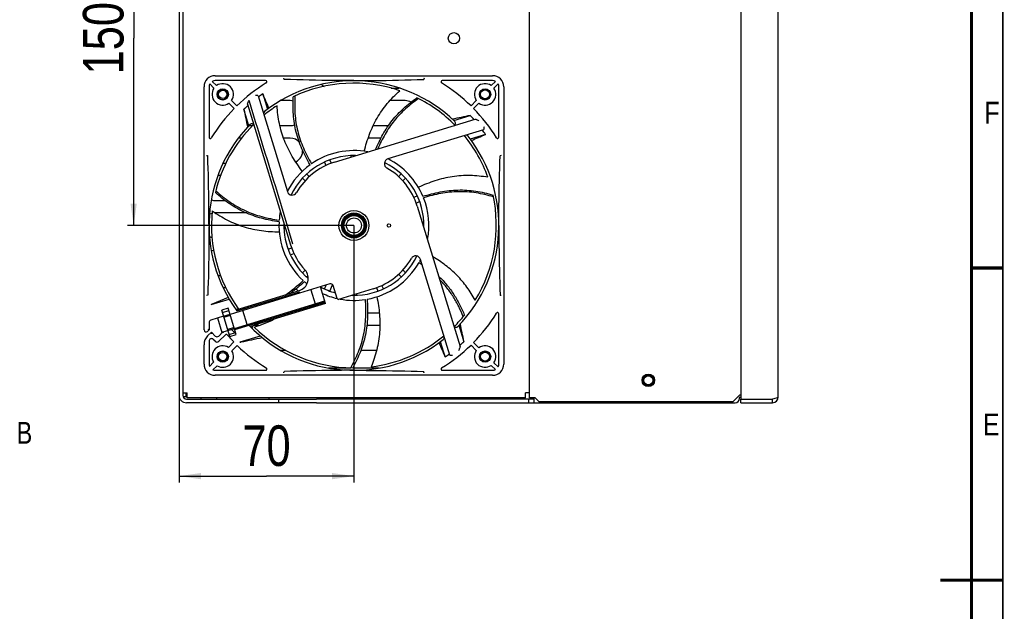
# Model space of a CAD drawing. Header units: millimetres. Extents: x -1 to 598, y -1 to 421.
# Tile 21 of 23: x 433 to 591, y 210 to 305. Entities that reach past the tile are written whole.
import ezdxf

# ---------------------------------------------------------------- set-up
doc = ezdxf.new("R2010")
doc.units = ezdxf.units.MM
doc.header["$LTSCALE"] = 32.67
doc.layers.get('0').update_dxf_attribs({"linetype": 'CONTINUOUS'})
for name, color, linetype in [('02___PRT_ALL_AXES', 7, 'CONTINUOUS'), ('CHAMFERS', 7, 'CONTINUOUS'), ('ROUNDS', 7, 'CONTINUOUS'), ('SOLIDS', 7, 'CONTINUOUS')]:
    doc.layers.add(name, color=color, linetype=linetype)
doc.styles.get("Standard").update_dxf_attribs({"font": 'txt', "width": 0.8})
doc.styles.add('TEXTSTYLE_2', font='txt', dxfattribs={"width": 0.85})
doc.dimstyles.new('DIMSTYLE_3', dxfattribs={"dimtxt": 6.5, "dimasz": 3.5, "dimexe": 1, "dimexo": 0, "dimgap": 1.625, "dimtad": 1, "dimlfac": 2.5, "dimdsep": 46, "dimtxsty": 'STANDARD', "dimblk": '_FILLED', "dimblk1": '_FILLED', "dimblk2": '_FILLED', "dimcen": 0.09, "dimclrt": 5, "dimadec": 0, "dimazin": 0, "dimtp": 0.3, "dimtm": 0.3, "dimtfac": 1, "dimtofl": 0, "dimtmove": 0, "dimatfit": 3, "dimldrblk": '_FILLED', "dimfxl": 1, "dimtolj": 1, "dimarcsym": 0})
doc.dimstyles.new('DIMSTYLE_4', dxfattribs={"dimtxt": 6.5, "dimasz": 3.5, "dimexe": 1, "dimexo": 0, "dimgap": 1.625, "dimtad": 1, "dimlfac": 2.5, "dimdsep": 46, "dimtxsty": 'STANDARD', "dimblk": '_FILLED', "dimblk1": '_FILLED', "dimblk2": '_FILLED', "dimcen": 0.09, "dimclrt": 5, "dimadec": 0, "dimazin": 0, "dimtp": 0.5, "dimtm": 0.5, "dimtfac": 1, "dimtofl": 0, "dimtmove": 0, "dimatfit": 3, "dimldrblk": '_FILLED', "dimfxl": 1, "dimtolj": 1, "dimarcsym": 0})

# ---------------------------------------------------------------- blocks, each defined once
blk = doc.blocks.new('_FILLED')
at = {"color": 0, "linetype": 'BYBLOCK'}
blk.add_solid([(0, 0), (-1, 0.143), (-1, -0.143)], dxfattribs=at)
blk = doc.blocks.new('*D3')
at = {"color": 2, "linetype": 'CONTINUOUS'}
for p, q in [((486.64, 271.81), (486.64, 230.66)), ((458.64, 244.61), (458.64, 230.66)), ((458.64, 231.66), (472.64, 231.66)), ((486.64, 231.66), (472.64, 231.66))]:
    blk.add_line(p, q, dxfattribs=at)
at = {"color": 2, "linetype": 'CONTINUOUS', "xscale": 3.5, "yscale": 3.5, "zscale": 3.5, "rotation": 180}
blk.add_blockref('_FILLED', (458.64, 231.66), dxfattribs=at)
at = {"color": 2, "linetype": 'CONTINUOUS', "xscale": 3.5, "yscale": 3.5, "zscale": 3.5}
blk.add_blockref('_FILLED', (486.64, 231.66), dxfattribs=at)
at = {"color": 5, "linetype": 'CONTINUOUS', "insert": (472.64, 239.79), "char_height": 6.5, "width": 10.4, "attachment_point": 2, "line_spacing_factor": 0.9}
blk.add_mtext('70', dxfattribs=at)
blk = doc.blocks.new('*D4')
at = {"color": 2, "linetype": 'CONTINUOUS'}
for p, q in [((486.64, 331.81), (450.38, 331.81)), ((451.38, 331.81), (451.38, 301.81)), ((451.38, 271.81), (451.38, 301.81)), ((486.64, 271.81), (450.38, 271.81))]:
    blk.add_line(p, q, dxfattribs=at)
at = {"color": 2, "linetype": 'CONTINUOUS', "xscale": 3.5, "yscale": 3.5, "zscale": 3.5}
for p, rotation in [((451.38, 331.81), 90), ((451.38, 271.81), 270)]:
    blk.add_blockref('_FILLED', p, dxfattribs=dict(at, rotation=rotation))
at = {"color": 5, "linetype": 'CONTINUOUS', "insert": (443.25, 301.81), "char_height": 6.5, "width": 15.6, "attachment_point": 2, "rotation": 90, "line_spacing_factor": 0.9}
blk.add_mtext('150', dxfattribs=at)

msp = doc.modelspace()

# ---------------------------------------------------------------- linework, layer by layer
at = {"color": 3, "linetype": 'CONTINUOUS'}
for p, q in [((514.7571, 244.2127), (514.7571, 359.4127)), ((548.5571, 359.6127), (548.5571, 244.0127)), ((459.2371, 359.0127), (459.2371, 244.6127)), ((554.5571, 244.3127), (554.5571, 359.3127)), ((459.2371, 245.0127), (459.9171, 245.0127)), ((459.9171, 244.2127), (459.9171, 245.0127)), ((514.7571, 245.0127), (514.0771, 245.0127)), ((514.0771, 244.2127), (514.0771, 245.0127)), ((547.3571, 243.6127), (548.3571, 244.6127)), ((514.0771, 244.2127), (459.9171, 244.2127)), ((462.1771, 244.0127), (462.1771, 244.2127)), ((464.6971, 244.0127), (464.6971, 244.2127)), ((473.0371, 244.2127), (473.0371, 244.0127)), ((515.4371, 244.0127), (480.6371, 244.0127)), ((510.6971, 244.0127), (510.6971, 244.2127)), ((515.4371, 244.2127), (514.7571, 244.2127)), ((548.5571, 244.0127), (553.6571, 244.0127)), ((548.5571, 243.4127), (553.6571, 243.4127))]:
    msp.add_line(p, q, dxfattribs=at)
at = {"color": 7, "linetype": 'CONTINUOUS'}
for p, q in [((458.6371, 359.0127), (458.6371, 244.6127)), ((492.6146, 293.8145), (493.8549, 293.8145)), ((476.4371, 291.8145), (474.944, 291.8145)), ((494.8371, 291.8145), (492.411, 291.8145)), ((469.8275, 287.8145), (470.3971, 287.8145)), ((474.8147, 287.8145), (476.4371, 287.8145)), ((489.7433, 287.8145), (492.2008, 287.8145)), ((468.6453, 285.8145), (468.1765, 285.8145)), ((476.4371, 285.8145), (475.3985, 285.8145)), ((490.9929, 285.8145), (488.9266, 285.8145)), ((465.752, 281.8145), (466.1505, 281.8145)), ((465.2899, 279.8145), (464.8874, 279.8145)), ((464.4371, 275.8145), (466.0129, 275.8145)), ((469.4922, 273.8145), (464.4371, 273.8145)), ((464.9019, 263.8145), (465.2868, 263.8145)), ((466.1486, 261.8145), (465.7554, 261.8145)), ((488.8131, 257.8145), (490.6974, 257.8145)), ((471.425, 255.8145), (470.6083, 255.8145)), ((490.7924, 255.8145), (488.6877, 255.8145)), ((474.928, 251.8145), (475.6889, 251.8145)), ((487.7132, 251.8145), (490.2503, 251.8145)), ((459.2765, 244.4145), (459.9171, 244.4145)), ((459.7171, 245.0127), (459.7171, 244.4145)), ((480.6371, 243.4127), (547.6771, 243.4127)), ((514.6371, 243.4127), (514.6371, 244.0127)), ((515.4371, 244.2127), (515.4371, 243.4127)), ((546.0771, 243.6127), (546.0771, 243.4127)), ((546.8771, 243.4127), (546.8771, 243.6127)), ((548.3571, 244.0927), (548.3571, 244.2527)), ((548.5571, 243.4127), (548.5571, 244.0127)), ((553.6571, 243.4127), (553.6571, 244.0127))]:
    msp.add_line(p, q, dxfattribs=at)
at = {"color": 2, "linetype": 'CONTINUOUS', "const_width": 0.25}
msp.add_lwpolyline([(590.5, 15), (590.5, 415)], dxfattribs=at)
at = {"color": 7, "linetype": 'CONTINUOUS', "const_width": 0.5}
for points in [[(585.5, 20), (585.5, 410)], [(590.5, 265), (585.5, 265)], [(590.5, 215), (580.5, 215)]]:
    msp.add_lwpolyline(points, dxfattribs=at)
at = {"color": 3, "linetype": 'CONTINUOUS'}
for centre, radius in [((465.6371, 292.8127), 0.86), ((465.6371, 292.8127), 0.66), ((507.6371, 292.8127), 0.84), ((507.6371, 292.8127), 0.72), ((465.6371, 250.8127), 0.86), ((465.6371, 250.8127), 0.66), ((507.6371, 250.8127), 0.84), ((507.6371, 250.8127), 0.72)]:
    msp.add_circle(centre, radius, dxfattribs=at)
at = {"color": 6, "linetype": 'CONTINUOUS'}
for radius in [2.4, 2, 1.88, 1.84, 1.72, 1.7, 1.6, 1.2]:
    msp.add_circle((486.6371, 271.8127), radius, dxfattribs=at)
at = {"color": 7, "linetype": 'CONTINUOUS'}
for centre, radius in [((492.2371, 271.8127), 0.28), ((533.7571, 247.0127), 0.84), ((533.7571, 247.0127), 0.72)]:
    msp.add_circle(centre, radius, dxfattribs=at)
at = {"color": 2, "linetype": 'CONTINUOUS'}
for centre, radius in [((465.6371, 292.8127), 0.8), ((507.6371, 292.8127), 0.8), ((465.6371, 250.8127), 0.8), ((507.6371, 250.8127), 0.8), ((533.7571, 247.0127), 0.792)]:
    msp.add_arc(centre, radius, 255, 195, dxfattribs=at)
at = {"color": 7, "linetype": 'CONTINUOUS'}
for centre, radius, start, end in [((482.8371, 295.8145), 2, 225.749472, 240.371481), ((476.4371, 289.8145), 2, 75.836505, 90), ((494.8371, 289.8145), 2, 61.308724, 90), ((476.4371, 289.8145), 2, 270, 290.800177), ((476.4371, 283.8145), 2, 39.54825, 90), ((476.4371, 283.8145), 2, 296.411084, 3.822707), ((464.4371, 277.8145), 2, 252.723023, 270), ((464.4371, 271.8145), 2, 105.278348, 116.824764), ((464.4371, 271.8145), 2, 243.333622, 254.726325), ((464.4371, 265.8145), 2, 97.089543, 107.250386), ((476.4371, 259.8145), 2, 50, 64.246557), ((459.8371, 244.6127), 1.2, 180, 270), ((548.4371, 244.2527), 0.08, 90, 180), ((547.6771, 244.0927), 0.68, 270, 360)]:
    msp.add_arc(centre, radius, start, end, dxfattribs=at)
at = {"color": 3, "linetype": 'CONTINUOUS'}
for centre, radius, start, end in [((459.8371, 244.6127), 0.6, 180, 270), ((553.6571, 244.3127), 0.9, 270, 360)]:
    msp.add_arc(centre, radius, start, end, dxfattribs=at)
msp.add_open_spline([(554.5571, 244.3127), (554.5571, 244.2899), (554.5025, 244.237), (554.3182, 244.1646), (554.1377, 244.119), (554.0015, 244.0877)], degree=3, knots=[0, 0, 0, 0, 0.11132884, 0.31690807, 1, 1, 1, 1], dxfattribs=at)
msp.add_open_spline([(554.0015, 244.0877), (553.887, 244.0614), (553.772, 244.0371), (553.6571, 244.0127)], degree=3, dxfattribs=at)
at = {"layer": '02___PRT_ALL_AXES', "color": 3, "linetype": 'CONTINUOUS'}
for p, q in [((503.9771, 244.0127), (503.9771, 244.2127)), ((506.4971, 244.0127), (506.4971, 244.2127)), ((507.3771, 244.0127), (507.3771, 244.2127)), ((509.8971, 244.0127), (509.8971, 244.2127))]:
    msp.add_line(p, q, dxfattribs=at)
for centre, radius in [((502.6371, 301.8127), 0.9), ((533.7571, 247.0127), 1)]:
    msp.add_circle(centre, radius, dxfattribs=at)
at = {"layer": 'CHAMFERS', "color": 3, "linetype": 'CONTINUOUS'}
for p, q in [((515.6371, 244.2127), (515.4371, 244.2127)), ((515.6371, 244.2127), (516.2371, 243.6127)), ((516.2371, 243.6127), (547.3571, 243.6127))]:
    msp.add_line(p, q, dxfattribs=at)
at = {"layer": 'ROUNDS', "color": 3, "linetype": 'CONTINUOUS'}
for p, q in [((482.5923, 249.0127), (486.1359, 249.0127)), ((486.4396, 249.0127), (490.683, 249.0127)), ((548.5571, 244.6127), (548.3571, 244.6127)), ((459.8371, 244.0127), (480.6371, 244.0127))]:
    msp.add_line(p, q, dxfattribs=at)
at = {"layer": 'ROUNDS', "color": 7, "linetype": 'CONTINUOUS'}
for p, q in [((548.4371, 244.3327), (548.5571, 244.3327)), ((480.6371, 243.4127), (459.8371, 243.4127)), ((474.6371, 243.4127), (474.6371, 244.0127))]:
    msp.add_line(p, q, dxfattribs=at)
at = {"layer": 'SOLIDS', "color": 7, "linetype": 'CONTINUOUS'}
for p, q in [((463.9691, 294.8964), (464.6466, 294.2189)), ((464.4371, 295.8127), (508.8371, 295.8127)), ((472.4949, 295.0127), (464.4371, 295.0127)), ((475.4536, 295.2249), (475.4128, 295.4062)), ((508.8371, 295.0127), (500.7792, 295.0127)), ((508.6275, 294.2189), (509.305, 294.8964)), ((462.6371, 255.0719), (462.6371, 294.0127)), ((463.4371, 294.0127), (463.4371, 285.9548)), ((464.2308, 293.8031), (463.5533, 294.4806)), ((509.7208, 294.4806), (509.0433, 293.8031)), ((509.8371, 285.9548), (509.8371, 294.0127)), ((510.6371, 294.0127), (510.6371, 249.6127)), ((467.0433, 291.8222), (467.8956, 290.9699)), ((471.2969, 292.5734), (475.9821, 277.2489)), ((472.0409, 292.8763), (472.7897, 290.4269)), ((505.3785, 290.9699), (506.2308, 291.8222)), ((467.4798, 290.5541), (466.6275, 291.4065)), ((469.8275, 287.8027), (469.0248, 290.4282)), ((469.6188, 291.2216), (476.5002, 268.7135)), ((506.6466, 291.4065), (505.7943, 290.5541)), ((483.5379, 281.9495), (506.046, 288.8309)), ((502.6271, 288.6222), (505.2525, 289.4249)), ((507.3978, 287.1528), (492.0732, 282.4676)), ((507.7007, 286.4089), (505.2513, 285.66)), ((483.0385, 281.7546), (482.7984, 282.3343)), ((486.1571, 283.0024), (486.1571, 282.7503)), ((510.2306, 283.037), (510.0493, 282.9962)), ((481.9115, 281.9669), (482.144, 281.4056)), ((478.3853, 279.3856), (478.8311, 278.9398)), ((479.4935, 279.6351), (479.0641, 280.0644)), ((494.21, 280.0644), (493.7642, 279.6186)), ((494.4594, 278.9562), (494.8888, 279.3856)), ((496.7913, 276.5383), (496.2299, 276.3057)), ((496.579, 275.4112), (497.1587, 275.6513)), ((496.7739, 274.9118), (503.6553, 252.4037)), ((475.4473, 271.3327), (475.6995, 271.3327)), ((497.8268, 272.2927), (497.5746, 272.2927)), ((476.6933, 268.2134), (476.1154, 267.974)), ((476.4828, 267.0871), (477.0392, 267.3175)), ((501.9772, 251.0519), (497.292, 266.3765)), ((478.8102, 264.6646), (478.3853, 264.2398)), ((479.0641, 263.5609), (479.271, 263.7678)), ((493.7806, 263.9903), (494.21, 263.5609)), ((494.8888, 264.2398), (494.443, 264.6856)), ((482.8031, 262.4632), (466.8136, 257.5747)), ((482.0858, 259.3369), (481.273, 261.9954)), ((482.1639, 262.2678), (481.9115, 261.6584)), ((482.7984, 261.291), (483.2287, 262.3298)), ((483.9399, 260.1129), (483.3025, 262.1976)), ((489.7362, 261.6758), (484.1896, 259.9801)), ((490.2356, 261.8707), (490.4757, 261.291)), ((491.3626, 261.6584), (491.1301, 262.2198)), ((463.2249, 260.6292), (463.0436, 260.5884)), ((466.4986, 260.294), (463.9646, 259.1968)), ((467.7732, 258.3073), (477.9138, 261.4076)), ((467.897, 258.136), (477.9712, 261.209)), ((479.7429, 261.5276), (480.4329, 259.2707)), ((487.1171, 260.623), (487.1171, 260.8751)), ((463.7904, 259.1372), (466.6608, 260.0148)), ((466.5154, 258.5502), (465.4826, 258.2344)), ((467.8019, 254.3424), (466.5154, 258.5502)), ((467.5036, 255.3179), (481.963, 259.7385)), ((467.5621, 255.1266), (482.0239, 259.5402)), ((482.0239, 259.5402), (469.8455, 255.8038)), ((482.0858, 259.3369), (470.6804, 255.8499)), ((465.7808, 257.259), (463.7201, 256.629)), ((465.5356, 254.6409), (464.8245, 256.9666)), ((466.769, 254.0267), (465.4826, 258.2344)), ((465.5879, 257.8901), (466.6207, 258.2059)), ((465.775, 257.2781), (466.8078, 257.5939)), ((465.8218, 257.1251), (466.8546, 257.4409)), ((469.531, 255.9377), (468.841, 258.1946)), ((509.8371, 249.6127), (509.8371, 257.6705)), ((463.4371, 256.2464), (463.4371, 255.0993)), ((467.4627, 255.4517), (466.4299, 255.136)), ((470.0011, 255.6422), (470.6804, 255.8499)), ((503.4466, 255.8227), (504.2493, 253.1972)), ((463.4371, 255.0993), (463.1833, 254.8456)), ((463.2228, 254.1214), (463.8189, 254.7175)), ((463.2371, 255.1822), (463.4371, 255.0993)), ((463.8189, 254.7175), (464.4327, 254.1037)), ((463.8189, 254.7175), (463.8189, 254.4346)), ((464.9983, 254.1037), (465.6439, 254.7493)), ((466.0559, 254.3127), (464.9983, 253.2552)), ((465.5145, 254.7097), (466.4708, 255.0021)), ((465.7501, 254.5726), (465.6439, 254.7493)), ((466.4767, 254.983), (467.5095, 255.2987)), ((466.6638, 254.3709), (467.6966, 254.6867)), ((466.769, 254.0267), (467.8019, 254.3424)), ((471.6538, 254.0999), (468.3984, 253.1047)), ((462.6371, 249.6127), (462.6371, 252.7072)), ((463.4371, 253.2851), (463.4371, 249.6127)), ((464.4327, 253.2552), (464.1199, 253.5679)), ((466.5371, 252.2784), (467.4059, 253.1472)), ((467.9715, 252.5815), (467.1028, 251.7127)), ((501.2333, 250.749), (500.4844, 253.1984)), ((506.2308, 251.8031), (505.3785, 252.6555)), ((505.7943, 253.0712), (506.6466, 252.2189)), ((463.5061, 249.2474), (464.1713, 249.9126)), ((464.737, 249.347), (464.0718, 248.6818)), ((509.305, 248.7289), (508.6275, 249.4065)), ((509.0433, 249.8222), (509.7208, 249.1447)), ((464.4371, 248.6127), (472.4949, 248.6127)), ((508.8371, 247.8127), (464.4371, 247.8127)), ((500.7792, 248.6127), (508.8371, 248.6127))]:
    msp.add_line(p, q, dxfattribs=at)
for centre in [(465.6371, 292.8127), (507.6371, 292.8127), (465.6371, 250.8127), (507.6371, 250.8127)]:
    msp.add_circle(centre, 0.9, dxfattribs=at)
for centre, radius, start, end in [((464.4371, 294.0127), 1.8, 90, 180), ((464.4371, 294.0127), 1, 90, 117.902417), ((486.6371, 271.8127), 23.2, 45.84594, 128.078649), ((472.4949, 294.8127), 0.2, 301.586338, 90), ((500.7792, 294.8127), 0.2, 90, 238.413662), ((508.8371, 294.0127), 1.8, 0, 90), ((508.8371, 294.0127), 1, 62.097583, 90), ((464.4371, 294.0127), 1, 152.097583, 180), ((465.6371, 292.8127), 1.72, 144.841909, 305.158091), ((465.6371, 292.8127), 1.72, 324.841909, 125.158091), ((486.6371, 271.8127), 26.8, 121.586338, 134.371444), ((486.6371, 271.8127), 22.8, 71.254673, 115.215483), ((486.6371, 271.8127), 26.8, 45.628556, 58.413662), ((507.6371, 292.8127), 1.72, 54.841909, 215.158091), ((507.6371, 292.8127), 1.72, 234.841909, 35.158091), ((508.8371, 294.0127), 1, 0, 27.902417), ((486.6371, 271.8127), 25.6267, 124.720293, 126.608294), ((486.6371, 271.8127), 22.8, 44.842541, 63.786912), ((486.6371, 271.8127), 26.8, 135.628556, 148.413662), ((486.6371, 271.8127), 25.6267, 131.433173, 133.413705), ((1215.3692, 442.6106), 761.7016, 191.5248402, 191.7440601), ((486.6371, 271.8127), 25.7113, 131.246171, 131.351231), ((472.5753, 289.76), 0.4, 128.078649, 179.726864), ((486.6371, 271.8127), 22.8, 122.683243, 129.15296), ((486.6371, 271.8127), 26.8, 31.586338, 44.371444), ((657.4451, -456.9692), 761.7524, 101.5248429, 101.744048), ((502.5193, 288.171), 0.4, 287, 45.84594), ((486.6371, 271.8127), 25.6267, 41.433173, 43.413705), ((486.6371, 271.8127), 23.2, 135.84594, 216.122333), ((486.6371, 271.8127), 22.8, 134.851827, 166.644055), ((470.2788, 287.6949), 0.4, 17, 135.84594), ((486.6371, 271.8127), 25.6267, 34.720293, 36.608294), ((463.6371, 285.9548), 0.2, 180, 328.413662), ((486.6371, 271.8127), 23.2, 315.84594, 38.078649), ((486.6371, 271.8127), 22.8, 19.826371, 39.14622), ((504.5844, 285.8744), 0.4, 38.078649, 89.726864), ((509.6371, 285.9548), 0.2, 211.586338, 360), ((486.6371, 271.8127), 12, 79.335231, 124.528499), ((486.6371, 271.8127), 11.2, 88.691123, 154.023494), ((492.3071, 281.7026), 0.8, 107, 240.173551), ((486.6371, 271.8127), 12, 22.951945, 62.888448), ((486.6371, 271.8127), 12, 125.809088, 152.894838), ((486.6371, 271.8127), 10.6, 107, 150.173551), ((486.6371, 271.8127), 11.2, 358.459806, 64.03143), ((486.6371, 271.8127), 10.6, 17, 60.173551), ((476.7471, 277.4827), 0.8, 197, 330.173551), ((486.6371, 271.8127), 12, 349.256515, 21.671356), ((486.6371, 271.8127), 22.8, 328.397529, 12.35834), ((486.6371, 271.8127), 22.8, 174.112085, 215.942484), ((486.6371, 271.8127), 12, 169.225594, 175.95707), ((486.6371, 271.8127), 12, 177.23766, 227.385642), ((486.6371, 271.8127), 11.2, 178.459796, 229.157177), ((486.6371, 271.8127), 10.6, 196.999996, 222.376928), ((486.6371, 271.8127), 11.2, 268.691125, 334.023494), ((486.6371, 271.8127), 10.6, 287, 330.173551), ((496.527, 266.1426), 0.8, 17, 150.173551), ((486.6371, 271.8127), 12, 280.094803, 330.242784), ((478.8748, 239.4358), 32.0714, 54.323988, 55.468723), ((486.6371, 271.8127), 12, 331.523374, 332.855711), ((477.2519, 237.1433), 35.147, 54.938395, 55.448849), ((477.3291, 263.3202), 2, 287, 42.376965), ((486.6371, 271.8127), 12, 228.666231, 231.237326), ((486.6371, 271.8127), 11.2, 241.479318, 254.547114), ((482.92, 262.0807), 0.4, 17, 107), ((486.6371, 271.8127), 12, 245.176566, 257.015571), ((484.1312, 260.1714), 0.2, 197, 287), ((486.6371, 271.8127), 12, 259.304475, 278.814213), ((486.6371, 271.8127), 22.8, 314.84894, 320.929769), ((486.6371, 271.8127), 26.8, 315.628556, 328.413662), ((509.6371, 257.6705), 0.2, 0, 148.413662), ((463.8371, 256.2464), 0.4, 107, 180), ((486.6371, 271.8127), 23.2, 223.633119, 308.078649), ((486.6371, 271.8127), 22.8, 225.540382, 269.503831), ((502.9954, 255.9304), 0.4, 197, 315.84594), ((-242.1448, 101.0046), 761.7524, 11.5248429, 11.744048), ((462.9571, 255.0719), 0.32, 180, 315.000007), ((464.6371, 252.7072), 2, 135, 180), ((464.7155, 254.3866), 0.4, 225, 315), ((466.1973, 254.1713), 0.2, 40.797205, 135), ((486.6371, 271.8127), 26.8, 220.797205, 224.144807), ((486.6371, 271.8127), 25.7113, 220.375076, 221.95013), ((333.1583, 908.8683), 669.5504, 281.6708774, 281.9630009), ((486.6371, 271.8127), 22.8, 276.968958, 309.154019), ((500.6988, 253.8653), 0.4, 308.078649, 359.726864), ((463.8371, 253.2851), 0.4, 45, 180), ((465.6371, 250.8127), 1.72, 58.447727, 211.552273), ((464.7155, 253.538), 0.4, 225, 315), ((486.6371, 271.8127), 26.8, 225.855193, 238.413662), ((486.6371, 271.8127), 26.8, 301.586338, 314.371444), ((486.6371, 271.8127), 25.6267, 311.433173, 313.413705), ((507.6371, 250.8127), 1.72, 324.841909, 125.158091), ((465.6371, 250.8127), 1.72, 238.447727, 31.552273), ((486.6371, 271.8127), 25.6267, 304.720293, 306.608294), ((507.6371, 250.8127), 1.72, 144.841909, 305.158091), ((464.4371, 249.6127), 1.8, 180, 270), ((464.4371, 249.6127), 1, 180, 201.421822), ((508.8371, 249.6127), 1.8, 270, 0), ((508.8371, 249.6127), 1, 332.097583, 360), ((464.4371, 249.6127), 1, 248.578178, 270), ((472.4949, 248.8127), 0.2, 270, 58.413662), ((500.7792, 248.8127), 0.2, 121.586338, 270), ((508.8371, 249.6127), 1, 270, 297.902417)]:
    msp.add_arc(centre, radius, start, end, dxfattribs=at)
for points, knots in [([(475.4989, 295.2062), (475.4936, 295.2064), (475.478, 295.2073), (475.4561, 295.2138), (475.4536, 295.2249)], [0, 0, 0, 0, 0.31937186, 1, 1, 1, 1]), ([(486.6371, 295.0127), (485.5802, 295.0127), (481.8668, 295.0322), (478.154, 295.1191), (475.4989, 295.2062)], [0, 0, 0, 0, 0.28462263, 1, 1, 1, 1]), ([(486.6371, 295.0127), (487.694, 295.0127), (491.4074, 295.0322), (495.1202, 295.1191), (497.7752, 295.2062)], [0, 0, 0, 0, 0.28462254, 1, 1, 1, 1]), ([(497.7752, 295.2062), (497.7805, 295.2064), (497.7962, 295.2073), (497.818, 295.2138), (497.8206, 295.2249)], [0, 0, 0, 0, 0.31937874, 1, 1, 1, 1]), ([(497.8613, 295.4062), (497.8571, 295.3877), (497.8438, 295.3272), (497.83, 295.2668), (497.8206, 295.2249)], [0, 0, 0, 0, 0.30623591, 1, 1, 1, 1]), ([(488.288, 283.6986), (488.5232, 284.6179), (489.0668, 286.4418), (490.2699, 289.0416), (491.9264, 291.3878), (493.2659, 292.7529), (493.9645, 293.4032)], [0, 0, 0, 0, 0.24934464, 0.49899262, 0.74919844, 1, 1, 1, 1]), ([(469.6745, 291.4462), (469.6904, 291.4741), (469.7525, 291.5995), (469.8044, 291.7293), (469.8463, 291.8284)], [0, 0, 0, 0, 0.22990234, 1, 1, 1, 1]), ([(476.8827, 268.8305), (475.7469, 272.6752), (473.9889, 278.4263), (471.6165, 286.0853), (470.4379, 289.9172), (469.85, 291.8335)], [0, 0, 0, 0, 0.4999987, 0.74999936, 1, 1, 1, 1]), ([(471.1543, 292.633), (471.1095, 292.6256), (471.01, 292.6271), (470.9119, 292.634), (470.8589, 292.6379)], [0, 0, 0, 0, 0.46129141, 1, 1, 1, 1]), ([(471.2969, 292.5734), (471.2901, 292.5958), (471.2466, 292.6422), (471.186, 292.6383), (471.1543, 292.633)], [0, 0, 0, 0, 0.42231788, 1, 1, 1, 1]), ([(479.616, 281.5443), (479.1448, 282.3695), (478.2622, 284.0564), (477.3066, 286.7552), (476.8595, 289.5855), (476.8739, 291.4912), (476.9237, 292.4401)], [0, 0, 0, 0, 0.25009419, 0.50000105, 0.74992638, 1, 1, 1, 1]), ([(477.1971, 292.5667), (477.1431, 291.6213), (477.1211, 289.7221), (477.5514, 286.8994), (478.4893, 284.2044), (479.3655, 282.5211), (479.8353, 281.6988)], [0, 0, 0, 0, 0.25006667, 0.49999887, 0.74990467, 1, 1, 1, 1]), ([(490.1144, 283.9721), (490.4616, 284.7982), (491.2243, 286.424), (492.7107, 288.6772), (494.5631, 290.6413), (495.9792, 291.7467), (496.7081, 292.2679)], [0, 0, 0, 0, 0.25009963, 0.49999243, 0.74993529, 1, 1, 1, 1]), ([(496.9774, 292.133), (496.2621, 291.6265), (494.8718, 290.5521), (493.0414, 288.6491), (491.5578, 286.465), (490.7943, 284.8823), (490.4486, 284.0769)], [0, 0, 0, 0, 0.25006158, 0.50002038, 0.74991819, 1, 1, 1, 1]), ([(469.6188, 291.2216), (469.6091, 291.2535), (469.6192, 291.336), (469.6522, 291.4069), (469.6745, 291.4462)], [0, 0, 0, 0, 0.42455628, 1, 1, 1, 1]), ([(478.3737, 280.5142), (477.8016, 281.2712), (476.7145, 282.8335), (475.4319, 285.395), (474.6305, 288.153), (474.3984, 290.0514), (474.3255, 291.003)], [0, 0, 0, 0, 0.24934464, 0.49899261, 0.74919844, 1, 1, 1, 1]), ([(506.046, 288.8309), (506.0779, 288.8407), (506.1604, 288.8306), (506.2313, 288.7975), (506.2705, 288.7752)], [0, 0, 0, 0, 0.42456302, 1, 1, 1, 1]), ([(506.2705, 288.7752), (506.3296, 288.7417), (506.4596, 288.6839), (506.59, 288.6286), (506.6579, 288.5997)], [0, 0, 0, 0, 0.47929371, 1, 1, 1, 1]), ([(507.4574, 287.2954), (507.4627, 287.2638), (507.4666, 287.2032), (507.4202, 287.1597), (507.3978, 287.1528)], [0, 0, 0, 0, 0.57774963, 1, 1, 1, 1]), ([(507.4622, 287.5908), (507.4584, 287.5378), (507.4515, 287.4398), (507.45, 287.3403), (507.4574, 287.2954)], [0, 0, 0, 0, 0.53867164, 1, 1, 1, 1]), ([(463.0436, 283.0369), (463.0621, 283.0327), (463.1226, 283.0194), (463.183, 283.0057), (463.2249, 282.9962)], [0, 0, 0, 0, 0.30624713, 1, 1, 1, 1]), ([(463.2435, 282.9508), (463.2433, 282.9561), (463.2424, 282.9718), (463.2359, 282.9937), (463.2249, 282.9962)], [0, 0, 0, 0, 0.31937874, 1, 1, 1, 1]), ([(463.4371, 271.8127), (463.4371, 272.8696), (463.4175, 276.583), (463.3306, 280.2958), (463.2435, 282.9508)], [0, 0, 0, 0, 0.28462254, 1, 1, 1, 1]), ([(509.8371, 271.8127), (509.8371, 272.8696), (509.8566, 276.583), (509.9435, 280.2958), (510.0306, 282.9508)], [0, 0, 0, 0, 0.28462263, 1, 1, 1, 1]), ([(510.0306, 282.9508), (510.0308, 282.9561), (510.0317, 282.9718), (510.0382, 282.9937), (510.0493, 282.9962)], [0, 0, 0, 0, 0.31937186, 1, 1, 1, 1]), ([(508.0862, 279.545), (507.1421, 279.6858), (505.2396, 279.882), (502.3723, 279.7145), (499.5895, 279.0343), (497.8244, 278.3222), (496.959, 277.9329)], [0, 0, 0, 0, 0.25080585, 0.50101332, 0.7506597, 1, 1, 1, 1]), ([(497.687, 276.4922), (498.5964, 276.768), (500.4374, 277.253), (503.2812, 277.5841), (506.14, 277.3903), (507.9947, 276.9522), (508.9087, 276.6925)], [0, 0, 0, 0, 0.25009419, 0.50000105, 0.74992638, 1, 1, 1, 1]), ([(474.651, 272.391), (473.712, 272.537), (471.8429, 272.8988), (469.1371, 273.8344), (466.6455, 275.2494), (465.1645, 276.4489), (464.4537, 277.0795)], [0, 0, 0, 0, 0.25009419, 0.50000105, 0.74992638, 1, 1, 1, 1]), ([(464.5252, 277.3721), (465.2307, 276.7404), (466.7018, 275.5392), (469.177, 274.1157), (471.8688, 273.1686), (473.7311, 272.8041), (474.6669, 272.6587)], [0, 0, 0, 0, 0.25006667, 0.49999887, 0.74990467, 1, 1, 1, 1]), ([(508.9713, 276.3978), (508.0616, 276.6608), (506.215, 277.1048), (503.3673, 277.3134), (500.5311, 276.9988), (498.6951, 276.5191), (497.7889, 276.2441)], [0, 0, 0, 0, 0.25006667, 0.49999887, 0.74990467, 1, 1, 1, 1]), ([(463.9572, 274.1525), (464.7466, 273.6161), (466.3756, 272.6138), (469.0316, 271.5206), (471.834, 270.9261), (473.7332, 270.8018), (474.6818, 270.7771)], [0, 0, 0, 0, 0.25080585, 0.50101332, 0.7506597, 1, 1, 1, 1]), ([(463.4371, 271.8127), (463.4371, 270.7558), (463.4175, 267.0424), (463.3306, 263.3296), (463.2435, 260.6745)], [0, 0, 0, 0, 0.28462263, 1, 1, 1, 1]), ([(509.8371, 271.8127), (509.8371, 270.7558), (509.8566, 267.0424), (509.9435, 263.3296), (510.0306, 260.6745)], [0, 0, 0, 0, 0.28462254, 1, 1, 1, 1]), ([(506.0557, 259.8641), (505.6452, 260.5725), (504.7695, 261.9585), (503.1942, 263.8485), (501.3508, 265.4723), (499.9829, 266.3671), (499.2804, 266.779)], [0, 0, 0, 0, 0.25070332, 0.50093976, 0.75064155, 1, 1, 1, 1]), ([(500.2451, 263.6423), (500.6938, 263.2096), (501.5466, 262.2958), (502.6539, 260.7832), (503.5826, 259.1553), (504.0976, 258.0178), (504.3384, 257.4425)], [0, 0, 0, 0, 0.24994502, 0.49990623, 0.74990922, 1, 1, 1, 1]), ([(504.147, 257.2098), (503.9229, 257.7524), (503.4443, 258.8254), (502.5909, 260.3686), (501.5803, 261.8141), (500.8021, 262.6962), (500.3918, 263.1154)], [0, 0, 0, 0, 0.25008397, 0.50007185, 0.75006425, 1, 1, 1, 1]), ([(463.2435, 260.6745), (463.2433, 260.6692), (463.2424, 260.6536), (463.2359, 260.6317), (463.2249, 260.6292)], [0, 0, 0, 0, 0.31937186, 1, 1, 1, 1]), ([(490.3067, 260.3875), (490.4937, 259.4572), (490.7953, 257.5781), (490.8394, 254.7137), (490.3648, 251.8811), (489.7503, 250.07), (489.403, 249.181)], [0, 0, 0, 0, 0.24934464, 0.49899261, 0.74919844, 1, 1, 1, 1]), ([(510.0493, 260.6292), (510.046, 260.6299), (510.0311, 260.6407), (510.0311, 260.6608), (510.0306, 260.6745)], [0, 0, 0, 0, 0.19515225, 1, 1, 1, 1]), ([(510.2306, 260.5885), (510.2121, 260.5926), (510.1516, 260.6059), (510.0912, 260.6197), (510.0493, 260.6292)], [0, 0, 0, 0, 0.3062373, 1, 1, 1, 1]), ([(463.9646, 259.1968), (463.955, 259.1926), (463.8976, 259.1707), (463.839, 259.152), (463.7904, 259.1372)], [0, 0, 0, 0, 0.1710051, 1, 1, 1, 1]), ([(468.0685, 258.3976), (467.9868, 258.3726), (467.8033, 258.3715), (467.6552, 258.4797), (467.6037, 258.5479)], [0, 0, 0, 0, 0.50000062, 1, 1, 1, 1]), ([(486.1359, 249.0155), (486.595, 249.8439), (487.4392, 251.5459), (488.2768, 254.2764), (488.6014, 257.1122), (488.5424, 259.0095), (488.4758, 259.9544)], [0, 0, 0, 0, 0.25006685, 0.49999904, 0.7499047, 1, 1, 1, 1]), ([(488.7404, 259.9984), (488.8069, 259.0507), (488.8701, 257.1483), (488.5603, 254.3027), (487.7356, 251.5592), (486.8961, 249.8486), (486.4396, 249.0155)], [0, 0, 0, 0, 0.25009422, 0.50000118, 0.74992652, 1, 1, 1, 1]), ([(470.5087, 255.1359), (470.4556, 255.1878), (470.3703, 255.3166), (470.3548, 255.5506), (470.4746, 255.7524), (470.6095, 255.8281), (470.6804, 255.8499)], [0, 0, 0, 0, 0.25056302, 0.49991101, 0.74970765, 1, 1, 1, 1]), ([(468.3984, 253.1047), (468.4182, 253.1107), (468.4855, 253.1306), (468.553, 253.1504), (468.6014, 253.1604)], [0, 0, 0, 0, 0.29547097, 1, 1, 1, 1]), ([(503.5996, 252.1792), (503.6219, 252.2184), (503.655, 252.2893), (503.665, 252.3719), (503.6553, 252.4037)], [0, 0, 0, 0, 0.57547852, 1, 1, 1, 1]), ([(502.1198, 250.9923), (502.0881, 250.987), (502.0275, 250.9832), (501.9841, 251.0295), (501.9772, 251.0519)], [0, 0, 0, 0, 0.57774927, 1, 1, 1, 1]), ([(502.4152, 250.9875), (502.3622, 250.9913), (502.2641, 250.9982), (502.1646, 250.9998), (502.1198, 250.9923)], [0, 0, 0, 0, 0.53868407, 1, 1, 1, 1]), ([(503.4241, 251.7918), (503.4529, 251.8598), (503.5083, 251.9902), (503.566, 252.1201), (503.5996, 252.1792)], [0, 0, 0, 0, 0.52070027, 1, 1, 1, 1]), ([(475.4128, 248.2192), (475.417, 248.2377), (475.4303, 248.2982), (475.4441, 248.3586), (475.4536, 248.4005)], [0, 0, 0, 0, 0.30624643, 1, 1, 1, 1]), ([(475.4536, 248.4005), (475.4543, 248.4037), (475.4651, 248.4186), (475.4852, 248.4187), (475.4989, 248.4191)], [0, 0, 0, 0, 0.19515225, 1, 1, 1, 1]), ([(486.637, 248.6127), (485.5801, 248.6127), (481.8667, 248.5931), (478.154, 248.5063), (475.4989, 248.4191)], [0, 0, 0, 0, 0.28462254, 1, 1, 1, 1]), ([(486.637, 248.6127), (487.694, 248.6127), (491.4073, 248.5931), (495.1201, 248.5063), (497.7752, 248.4191)], [0, 0, 0, 0, 0.28462263, 1, 1, 1, 1]), ([(497.7752, 248.4191), (497.7805, 248.4189), (497.7962, 248.418), (497.818, 248.4116), (497.8206, 248.4005)], [0, 0, 0, 0, 0.31937186, 1, 1, 1, 1]), ([(497.8613, 248.2192), (497.8571, 248.2377), (497.8438, 248.2982), (497.83, 248.3586), (497.8206, 248.4005)], [0, 0, 0, 0, 0.30624517, 1, 1, 1, 1])]:
    msp.add_open_spline(points, degree=3, knots=knots, dxfattribs=at)
for points in [[(469.85, 291.8335), (469.8457, 291.8315), (469.8427, 291.8266), (469.8417, 291.8219)], [(473.0224, 290.5978), (472.6954, 291.3574), (472.3682, 292.1169), (472.0409, 292.8763)], [(505.4222, 285.4273), (506.1818, 285.7543), (506.9413, 286.0815), (507.7007, 286.4089)], [(475.6232, 260.6741), (476.6497, 261.3562), (477.6051, 262.1473), (478.5123, 262.9815)], [(478.7117, 262.8022), (477.9971, 262.1453), (477.2551, 261.5149), (476.4729, 260.9401)], [(470.667, 255.5397), (471.762, 255.8793), (472.8434, 256.2818), (473.8709, 256.7903)], [(500.2517, 253.0275), (500.5787, 252.2679), (500.9059, 251.5085), (501.2333, 250.749)]]:
    msp.add_open_spline(points, degree=3, dxfattribs=at)

# ---------------------------------------------------------------- texts
at = {"color": 5, "linetype": 'CONTINUOUS', "char_height": 3.5, "width": 4.090625, "attachment_point": 2, "line_spacing_factor": 0.9, "style": 'TEXTSTYLE_2'}
for s, insert in [('F', (588.7703, 291.6247)), ('E', (588.6429, 241.682))]:
    msp.add_mtext(s, dxfattribs=dict(at, insert=insert))
at = {"color": 5, "linetype": 'CONTINUOUS', "insert": (432.6503, 240.3425), "char_height": 3.5, "width": 2.8, "attachment_point": 1, "line_spacing_factor": 0.9}
msp.add_mtext('B', dxfattribs=at)

# ---------------------------------------------------------------- dimensions: what is measured, and where the dimension line sits
at = {"color": 2, "linetype": 'CONTINUOUS'}
dim = msp.add_linear_dim(base=(451.3794, 271.8127), p1=(486.6371, 331.8127), p2=(486.6371, 271.8127), angle=270, dimstyle='DIMSTYLE_4', dxfattribs=at)
dim.commit()
dim.dimension.update_dxf_attribs({"geometry": '*D4', "text_midpoint": (451.3794, 302.4627), "dimtype": 160})
dim = msp.add_linear_dim(base=(486.6371, 231.663), p1=(458.6371, 244.6127), p2=(486.6371, 271.8127), dimstyle='DIMSTYLE_3', dxfattribs=at)
dim.commit()
dim.dimension.update_dxf_attribs({"geometry": '*D3', "text_midpoint": (472.6371, 231.663), "dimtype": 160})

doc.saveas('drawing.dxf')
